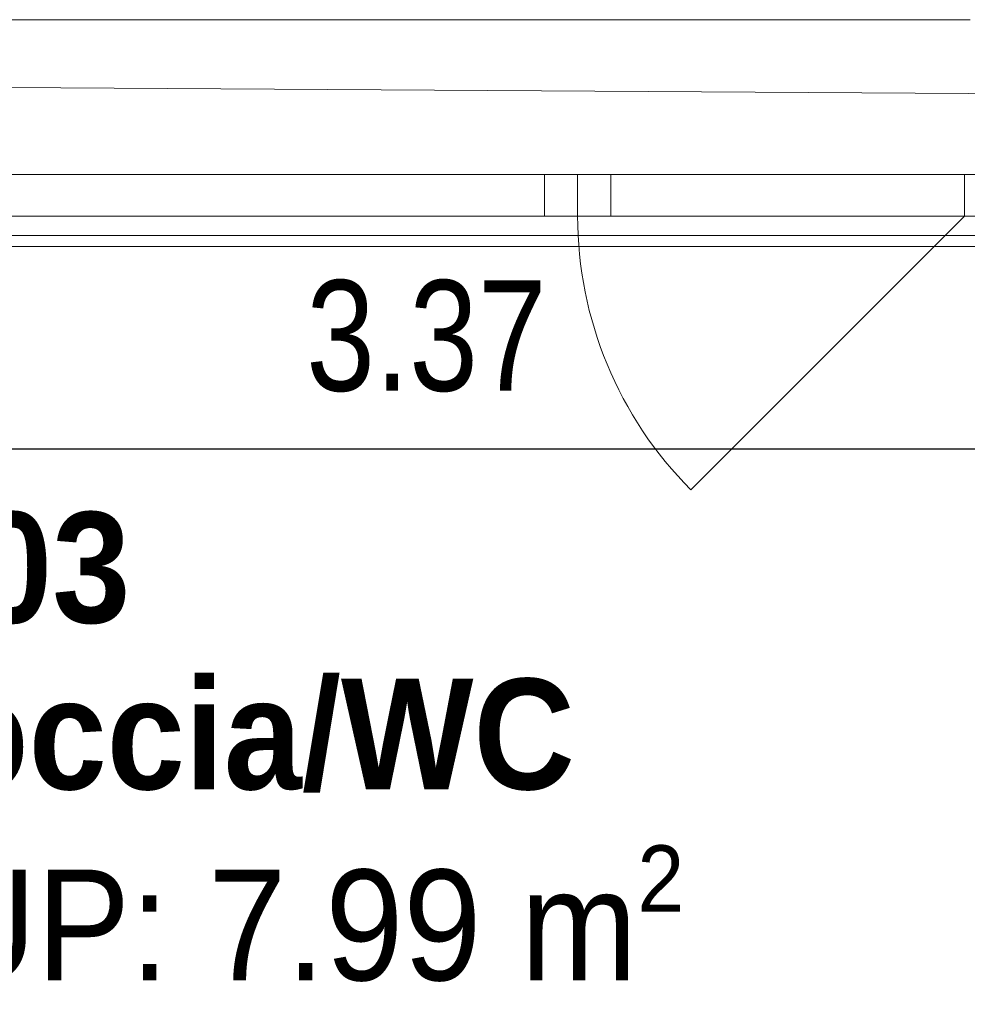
# Model space of a CAD drawing. Header units: metres. Extents: x -7.1 to 26.5, y -14.7 to 18.1.
# Tile 132 of 182: x 7.2 to 8.9, y 9.4 to 11.1. Entities that reach past the tile are written whole.
import ezdxf

# ---------------------------------------------------------------- set-up
doc = ezdxf.new("R2010")
doc.units = ezdxf.units.M
doc.header["$PDMODE"] = 65
doc.linetypes.add('AUSGEZOGEN', pattern=[0])
for name, color, linetype in [('XR$1$010 Fenster', 7, 'AUSGEZOGEN'), ('XR$1$030 Bodenaufbauten', 7, 'AUSGEZOGEN'), ('XR$1$080 Raumdefinitionen Kontur', 7, 'AUSGEZOGEN'), ('XR$2$080 Raumdefinitionen Text_1', 7, 'AUSGEZOGEN'), ('XR$2$105 Bemassungen 100', 7, 'AUSGEZOGEN'), ('XR$3$035 Decken', 7, 'AUSGEZOGEN')]:
    doc.layers.add(name, color=color, linetype=linetype)
doc.styles.add('ARIAL', font='arial.ttf')
doc.dimstyles.new('DIMSTYLE_3', dxfattribs={"dimtxt": 0.2, "dimasz": 0.3, "dimexe": 0, "dimexo": 0, "dimgap": 0.1, "dimtad": 2, "dimrnd": 0.005, "dimzin": 4, "dimdsep": 46, "dimtxsty": 'ARIAL', "dimblk1": 'ALL_ML_STRICH', "dimblk2": 'ALL_ML_STRICH', "dimsah": 1, "dimcen": 0, "dimclrd": 7, "dimclre": 7, "dimclrt": 7, "dimadec": 0, "dimazin": 0, "dimtfac": 1, "dimtdec": 0, "dimtix": 1, "dimtmove": 2, "dimatfit": 3, "dimfxl": 0, "dimtzin": 0, "dimlwd": 0, "dimlwe": 18, "dimarcsym": 0})

# ---------------------------------------------------------------- blocks, each defined once
blk = doc.blocks.new('ALL_ML_STRICH')
at = {"color": 0, "linetype": 'ByBlock', "lineweight": -2}
for p, q in [((0, -0.5), (0, 0.5)), ((-0.3, -0.3), (0.3, 0.3)), ((-1, 0), (0.5, 0))]:
    blk.add_line(p, q, dxfattribs=at)
blk = doc.blocks.new('*D183')
at = {"layer": 'DEFPOINTS', "color": 7, "linetype": 'AUSGEZOGEN', "lineweight": 18, "transparency": 16777216}
for p in [(6.2718, 10.3675), (6.2718, 10.3675), (9.6418, 10.3675)]:
    blk.add_point(p, dxfattribs=at)
at = {"layer": 'XR$2$105 Bemassungen 100', "color": 7, "linetype": 'AUSGEZOGEN', "lineweight": -2, "transparency": 16777216}
for p, q in [((6.2718, 10.3675), (6.2718, 10.3675)), ((6.2718, 10.3675), (9.6418, 10.3675)), ((9.6418, 10.3675), (9.6418, 10.3675))]:
    blk.add_line(p, q, dxfattribs=at)
at = {"layer": 'XR$2$105 Bemassungen 100', "color": 7, "linetype": 'AUSGEZOGEN', "lineweight": 18, "transparency": 16777216, "xscale": 0.3, "yscale": 0.3, "zscale": 0.3, "rotation": 180}
blk.add_blockref('ALL_ML_STRICH', (6.2718, 10.3675), dxfattribs=at)
at = {"layer": 'XR$2$105 Bemassungen 100', "color": 7, "linetype": 'AUSGEZOGEN', "lineweight": 18, "transparency": 16777216, "xscale": 0.3, "yscale": 0.3, "zscale": 0.3}
blk.add_blockref('ALL_ML_STRICH', (9.6418, 10.3675), dxfattribs=at)
at = {"layer": 'XR$2$105 Bemassungen 100', "color": 7, "linetype": 'AUSGEZOGEN', "lineweight": 18, "transparency": 16777216, "insert": (7.9683, 10.5711), "char_height": 0.2, "width": 0.64, "attachment_point": 5, "style": 'ARIAL'}
blk.add_mtext('\\W0.80;\\A1;{\\A1;{3.37\\H0.132000;\\S^ ;}}', dxfattribs=at)

msp = doc.modelspace()

# ---------------------------------------------------------------- linework, layer by layer
at = {"layer": 'XR$1$010 Fenster', "color": 7, "linetype": 'AUSGEZOGEN', "lineweight": 13, "transparency": 33554687}
for p, q in [((8.9518, 11.1435), (6.9518, 11.1435)), ((6.9618, 10.8635), (8.1818, 10.8635)), ((8.1818, 10.7885), (8.1818, 10.8635)), ((8.1818, 10.8635), (8.2418, 10.8635)), ((8.2418, 10.7885), (8.2418, 10.8635)), ((8.2418, 10.8635), (8.3018, 10.8635)), ((8.2418, 10.8635), (8.2418, 10.7885)), ((8.3018, 10.8635), (8.9418, 10.8635)), ((8.3018, 10.8635), (8.3018, 10.7885)), ((8.9418, 10.7885), (8.9418, 10.8635)), ((8.9418, 10.8635), (9.0418, 10.8635)), ((8.1818, 10.7885), (6.9618, 10.7885)), ((8.2418, 10.7885), (8.1818, 10.7885)), ((8.3018, 10.7885), (8.2418, 10.7885)), ((8.9418, 10.7885), (8.3018, 10.7885)), ((8.9418, 10.7885), (8.4468, 10.2935)), ((9.0418, 10.7885), (8.9418, 10.7885)), ((9.0268, 10.7335), (6.8768, 10.7335))]:
    msp.add_line(p, q, dxfattribs=at)
msp.add_arc((8.9418, 10.7885), 0.7, 180, 225, dxfattribs=at)
at = {"layer": 'XR$1$030 Bodenaufbauten', "color": 254, "linetype": 'AUSGEZOGEN', "lineweight": 13, "transparency": 33554687}
msp.add_lwpolyline([(2.2618, -3.7865), (22.6418, -3.7865), (22.6418, 10.7535), (14.8918, 10.7535), (14.8918, 6.0735), (10.0118, 6.0735), (10.0118, 8.0099), (10.0118, 10.7535), (2.2618, 10.7535), (2.2618, -3.7865)], close=True, dxfattribs=at)
at = {"layer": 'XR$1$080 Raumdefinitionen Kontur', "color": 8, "linetype": 'AUSGEZOGEN', "lineweight": 13, "transparency": 33554687}
msp.add_lwpolyline([(6.2718, 10.7335), (6.2718, 8.3635), (9.6418, 8.3635), (9.6418, 10.7335), (6.2718, 10.7335)], close=True, dxfattribs=at)
at = {"layer": 'XR$3$035 Decken', "color": 7, "linetype": 'AUSGEZOGEN', "lineweight": 18, "transparency": 33554687}
msp.add_lwpolyline([(10.0118, 11.0035), (1.9918, 11.0535), (1.9918, -3.9165), (1.9918, -6.6565), (22.9418, -6.6565), (22.9418, 11.0535), (14.8918, 11.0535), (14.8918, 6.2735), (13.4518, 6.2735), (11.4518, 6.2735), (10.0118, 6.2735), (10.0118, 11.0035)], close=True, dxfattribs=at)

# ---------------------------------------------------------------- texts
at = {"layer": 'XR$2$080 Raumdefinitionen Text_1', "color": 7, "linetype": 'AUSGEZOGEN', "transparency": 33554687, "insert": (6.9102, 10.2533), "char_height": 0.2, "width": 1.904384, "attachment_point": 1, "line_spacing_factor": 0.903614, "style": 'ARIAL'}
msp.add_mtext('\\A1;{\\fArial|b1|i0|c162|p34;\\W0.90909;E.03}\\P{\\fArial|b1|i0|c162|p34;\\W0.90909;Doccia/WC}\\P{\\W0.90909;SUP: 7.99 m\\H0.6x;\\S2^ ;}', dxfattribs=at)

# ---------------------------------------------------------------- dimensions: what is measured, and where the dimension line sits
at = {"layer": 'XR$2$105 Bemassungen 100', "color": 7, "linetype": 'AUSGEZOGEN', "lineweight": 18, "transparency": 33554687}
dim = msp.add_linear_dim(base=(9.6418, 10.3675), p1=(6.2718, 10.3675), p2=(9.6418, 10.3675), dimstyle='DIMSTYLE_3', override={"dimpost": '<>', "dimclrd": 7, "dimclre": 7, "dimclrt": 7, "dimlwd": 0, "dimlwe": 18}, dxfattribs=at)
dim.commit()
dim.dimension.update_dxf_attribs({"geometry": '*D183', "text_midpoint": (7.9683, 10.5711), "dimtype": 160})

doc.saveas('drawing.dxf')
